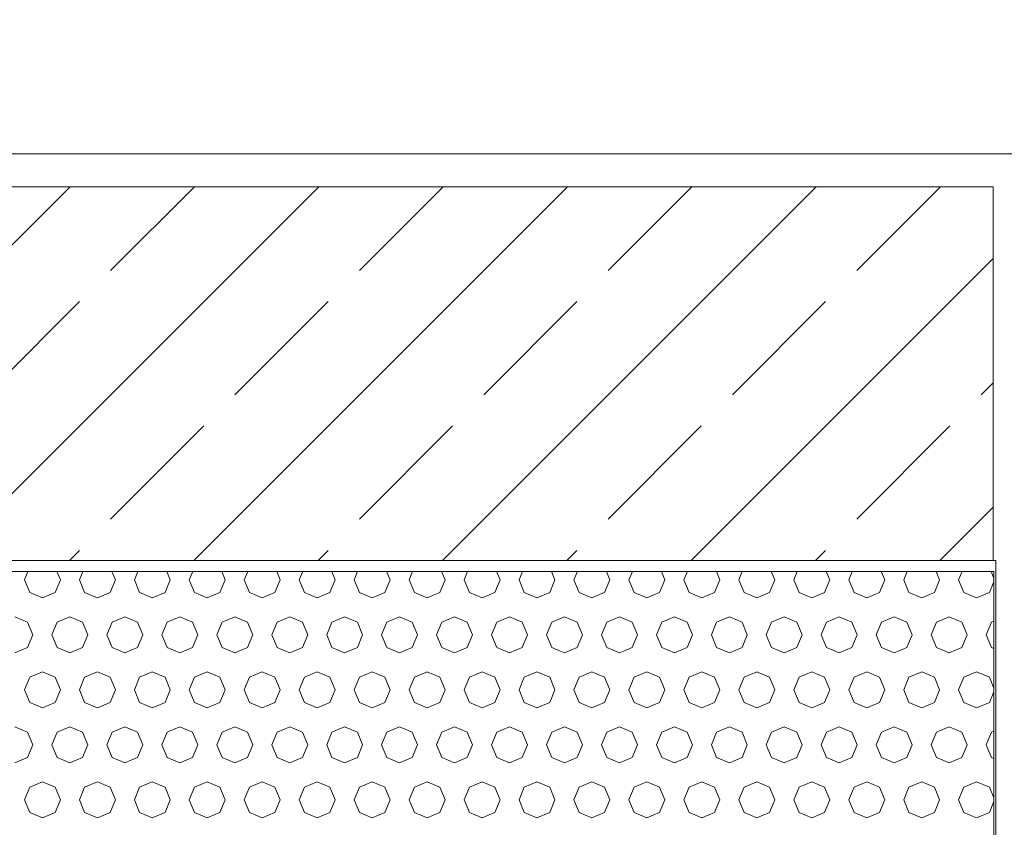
# Model space of a CAD drawing. Header units: millimetres. Extents: x 52659 to 1698020, y -10054 to 104697.
# Tile 230 of 256: x 210414 to 211310, y 10765 to 11500. Entities that reach past the tile are written whole.
import ezdxf

# ---------------------------------------------------------------- set-up
doc = ezdxf.new("R2010")
doc.units = ezdxf.units.MM
doc.header["$MEASUREMENT"] = 0
for name, color, linetype in [('02-04 BRISES SOLEIL FONCEES', 7, 'Continuous'), ('02-04 CASSETTES FONCEES', 7, 'Continuous'), ('02-04 Mur.Construction', 7, 'Continuous'), ('05-02 Cotation 200ème 100ème.Cotations', 7, 'Continuous'), ('Fenêtres ARCHICAD', 7, 'Continuous')]:
    doc.layers.add(name, color=color, linetype=linetype)
doc.styles.add('STYLE_GENERE_3', font='ARIALN.TTF')
doc.dimstyles.new('STYLE_GENERE__1', dxfattribs={"dimtxt": 200, "dimasz": 95, "dimexe": 0.18, "dimexo": 100, "dimgap": 0, "dimtad": 0, "dimlfac": 0.001, "dimzin": 0, "dimdsep": 46, "dimtxsty": 'STYLE_GENERE_3', "dimblk": 'ARROWHEAD_6', "dimblk1": 'ARROWHEAD_6', "dimblk2": 'ARROWHEAD_6', "dimcen": 0.09, "dimclrd": 7, "dimclre": 7, "dimclrt": 7, "dimazin": 0, "dimtfac": 1, "dimtdec": 4, "dimtmove": 2, "dimatfit": 3, "dimfxl": 1, "dimtolj": 1, "dimtzin": 0, "dimarcsym": 0})
doc.dimstyles.new('STYLE_GENERE__2', dxfattribs={"dimtxt": 200, "dimasz": 95, "dimexe": 0.18, "dimexo": 100, "dimgap": 0, "dimtad": 0, "dimlfac": 0.001, "dimzin": 0, "dimdsep": 46, "dimtxsty": 'STYLE_GENERE_3', "dimblk": 'ARROWHEAD_6', "dimblk1": 'ARROWHEAD_6', "dimblk2": 'ARROWHEAD_6', "dimcen": 0.09, "dimclrd": 7, "dimclre": 7, "dimclrt": 7, "dimazin": 0, "dimtfac": 1, "dimtdec": 4, "dimtmove": 0, "dimatfit": 3, "dimfxl": 1, "dimtolj": 1, "dimtzin": 0, "dimarcsym": 0})

# ---------------------------------------------------------------- blocks, each defined once
blk = doc.blocks.new('Élément de coupe_195_1', base_point=(131932.67, 5158.07))
at = {"layer": 'Fenêtres ARCHICAD', "color": 7, "linetype": 'Continuous', "lineweight": 9}
for p, q in [((211300.12, 11008.07), (211302.68, 11008.07)), ((211302.68, 11008.07), (211302.68, 9758.07))]:
    blk.add_line(p, q, dxfattribs=at)
blk = doc.blocks.new('Élément de coupe_235_1', base_point=(131932.67, 5158.07))
at = {"layer": '02-04 Mur.Construction', "color": 7, "linetype": 'Continuous', "lineweight": 9}
blk.add_line((220579, 11378.07), (162692.67, 11378.07), dxfattribs=at)
blk = doc.blocks.new('*X358', base_point=(131932.67, 5158.07))
at = {"layer": '02-04 BRISES SOLEIL FONCEES', "color": 7, "linetype": 'Continuous', "lineweight": 5}
for p, q in [((210421.9, 10998.07), (210418.75, 10990.46)), ((210451.45, 10990.46), (210448.3, 10998.07)), ((210471.9, 10998.07), (210468.75, 10990.46)), ((210501.45, 10990.46), (210498.3, 10998.07)), ((210521.9, 10998.07), (210518.75, 10990.46)), ((210551.45, 10990.46), (210548.3, 10998.07)), ((210571.9, 10998.07), (210568.75, 10990.46)), ((210601.45, 10990.46), (210598.3, 10998.07)), ((210621.9, 10998.07), (210618.75, 10990.46)), ((210651.45, 10990.46), (210648.3, 10998.07)), ((210671.9, 10998.07), (210668.75, 10990.46)), ((210701.45, 10990.46), (210698.3, 10998.07)), ((210721.9, 10998.07), (210718.75, 10990.46)), ((210751.45, 10990.46), (210748.3, 10998.07)), ((210771.9, 10998.07), (210768.75, 10990.46)), ((210801.45, 10990.46), (210798.3, 10998.07)), ((210821.9, 10998.07), (210818.75, 10990.46)), ((210851.45, 10990.46), (210848.3, 10998.07)), ((210871.9, 10998.07), (210868.75, 10990.46)), ((210901.45, 10990.46), (210898.3, 10998.07)), ((210921.9, 10998.07), (210918.75, 10990.46)), ((210951.45, 10990.46), (210948.3, 10998.07)), ((210971.9, 10998.07), (210968.75, 10990.46)), ((211001.45, 10990.46), (210998.3, 10998.07)), ((211021.9, 10998.07), (211018.75, 10990.46)), ((211051.45, 10990.46), (211048.3, 10998.07)), ((211071.9, 10998.07), (211068.75, 10990.46)), ((211101.45, 10990.46), (211098.3, 10998.07)), ((211121.9, 10998.07), (211118.75, 10990.46)), ((211151.45, 10990.46), (211148.3, 10998.07)), ((211171.9, 10998.07), (211168.75, 10990.46)), ((211201.45, 10990.46), (211198.3, 10998.07)), ((211221.9, 10998.07), (211218.75, 10990.46)), ((211251.45, 10990.46), (211248.3, 10998.07)), ((211271.9, 10998.07), (211268.75, 10990.46)), ((211300.76, 10992.13), (211298.3, 10998.07)), ((210418.75, 10990.46), (210423.54, 10978.89)), ((210446.66, 10978.89), (210451.45, 10990.46)), ((210468.75, 10990.46), (210473.54, 10978.89)), ((210496.66, 10978.89), (210501.45, 10990.46)), ((210518.75, 10990.46), (210523.54, 10978.89)), ((210546.66, 10978.89), (210551.45, 10990.46)), ((210568.75, 10990.46), (210573.54, 10978.89)), ((210596.66, 10978.89), (210601.45, 10990.46)), ((210618.75, 10990.46), (210623.54, 10978.89)), ((210646.66, 10978.89), (210651.45, 10990.46)), ((210668.75, 10990.46), (210673.54, 10978.89)), ((210696.66, 10978.89), (210701.45, 10990.46)), ((210718.75, 10990.46), (210723.54, 10978.89)), ((210746.66, 10978.89), (210751.45, 10990.46)), ((210768.75, 10990.46), (210773.54, 10978.89)), ((210796.66, 10978.89), (210801.45, 10990.46)), ((210818.75, 10990.46), (210823.54, 10978.89)), ((210846.66, 10978.89), (210851.45, 10990.46)), ((210868.75, 10990.46), (210873.54, 10978.89)), ((210896.66, 10978.89), (210901.45, 10990.46)), ((210918.75, 10990.46), (210923.54, 10978.89)), ((210946.66, 10978.89), (210951.45, 10990.46)), ((210968.75, 10990.46), (210973.54, 10978.89)), ((210996.66, 10978.89), (211001.45, 10990.46)), ((211018.75, 10990.46), (211023.54, 10978.89)), ((211046.66, 10978.89), (211051.45, 10990.46)), ((211068.75, 10990.46), (211073.54, 10978.89)), ((211096.66, 10978.89), (211101.45, 10990.46)), ((211118.75, 10990.46), (211123.54, 10978.89)), ((211146.66, 10978.89), (211151.45, 10990.46)), ((211168.75, 10990.46), (211173.54, 10978.89)), ((211196.66, 10978.89), (211201.45, 10990.46)), ((211218.75, 10990.46), (211223.54, 10978.89)), ((211246.66, 10978.89), (211251.45, 10990.46)), ((211268.75, 10990.46), (211273.54, 10978.89)), ((211296.66, 10978.89), (211300.76, 10988.78)), ((210423.54, 10978.89), (210435.1, 10974.1)), ((210435.1, 10974.1), (210446.66, 10978.89)), ((210473.54, 10978.89), (210485.1, 10974.1)), ((210485.1, 10974.1), (210496.66, 10978.89)), ((210523.54, 10978.89), (210535.1, 10974.1)), ((210535.1, 10974.1), (210546.66, 10978.89)), ((210573.54, 10978.89), (210585.1, 10974.1)), ((210585.1, 10974.1), (210596.66, 10978.89)), ((210623.54, 10978.89), (210635.1, 10974.1)), ((210635.1, 10974.1), (210646.66, 10978.89)), ((210673.54, 10978.89), (210685.1, 10974.1)), ((210685.1, 10974.1), (210696.66, 10978.89)), ((210723.54, 10978.89), (210735.1, 10974.1)), ((210735.1, 10974.1), (210746.66, 10978.89)), ((210773.54, 10978.89), (210785.1, 10974.1)), ((210785.1, 10974.1), (210796.66, 10978.89)), ((210823.54, 10978.89), (210835.1, 10974.1)), ((210835.1, 10974.1), (210846.66, 10978.89)), ((210873.54, 10978.89), (210885.1, 10974.1)), ((210885.1, 10974.1), (210896.66, 10978.89)), ((210923.54, 10978.89), (210935.1, 10974.1)), ((210935.1, 10974.1), (210946.66, 10978.89)), ((210973.54, 10978.89), (210985.1, 10974.1)), ((210985.1, 10974.1), (210996.66, 10978.89)), ((211023.54, 10978.89), (211035.1, 10974.1)), ((211035.1, 10974.1), (211046.66, 10978.89)), ((211073.54, 10978.89), (211085.1, 10974.1)), ((211085.1, 10974.1), (211096.66, 10978.89)), ((211123.54, 10978.89), (211135.1, 10974.1)), ((211135.1, 10974.1), (211146.66, 10978.89)), ((211173.54, 10978.89), (211185.1, 10974.1)), ((211185.1, 10974.1), (211196.66, 10978.89)), ((211223.54, 10978.89), (211235.1, 10974.1)), ((211235.1, 10974.1), (211246.66, 10978.89)), ((211273.54, 10978.89), (211285.1, 10974.1)), ((211285.1, 10974.1), (211296.66, 10978.89)), ((210421.66, 10952.02), (210410.1, 10956.81)), ((210460.1, 10956.81), (210448.54, 10952.02)), ((210471.66, 10952.02), (210460.1, 10956.81)), ((210510.1, 10956.81), (210498.54, 10952.02)), ((210521.66, 10952.02), (210510.1, 10956.81)), ((210560.1, 10956.81), (210548.54, 10952.02)), ((210571.66, 10952.02), (210560.1, 10956.81)), ((210610.1, 10956.81), (210598.54, 10952.02)), ((210621.66, 10952.02), (210610.1, 10956.81)), ((210660.1, 10956.81), (210648.54, 10952.02)), ((210671.66, 10952.02), (210660.1, 10956.81)), ((210710.1, 10956.81), (210698.54, 10952.02)), ((210721.66, 10952.02), (210710.1, 10956.81)), ((210760.1, 10956.81), (210748.54, 10952.02)), ((210771.66, 10952.02), (210760.1, 10956.81)), ((210810.1, 10956.81), (210798.54, 10952.02)), ((210821.66, 10952.02), (210810.1, 10956.81)), ((210860.1, 10956.81), (210848.54, 10952.02)), ((210871.66, 10952.02), (210860.1, 10956.81)), ((210910.1, 10956.81), (210898.54, 10952.02)), ((210921.66, 10952.02), (210910.1, 10956.81)), ((210960.1, 10956.81), (210948.54, 10952.02)), ((210971.66, 10952.02), (210960.1, 10956.81)), ((211010.1, 10956.81), (210998.54, 10952.02)), ((211021.66, 10952.02), (211010.1, 10956.81)), ((211060.1, 10956.81), (211048.54, 10952.02)), ((211071.66, 10952.02), (211060.1, 10956.81)), ((211110.1, 10956.81), (211098.54, 10952.02)), ((211121.66, 10952.02), (211110.1, 10956.81)), ((211160.1, 10956.81), (211148.54, 10952.02)), ((211171.66, 10952.02), (211160.1, 10956.81)), ((211210.1, 10956.81), (211198.54, 10952.02)), ((211221.66, 10952.02), (211210.1, 10956.81)), ((211260.1, 10956.81), (211248.54, 10952.02)), ((211271.66, 10952.02), (211260.1, 10956.81)), ((210426.45, 10940.46), (210421.66, 10952.02)), ((210448.54, 10952.02), (210443.75, 10940.46)), ((210476.45, 10940.46), (210471.66, 10952.02)), ((210498.54, 10952.02), (210493.75, 10940.46)), ((210526.45, 10940.46), (210521.66, 10952.02)), ((210548.54, 10952.02), (210543.75, 10940.46)), ((210576.45, 10940.46), (210571.66, 10952.02)), ((210598.54, 10952.02), (210593.75, 10940.46)), ((210626.45, 10940.46), (210621.66, 10952.02)), ((210648.54, 10952.02), (210643.75, 10940.46)), ((210676.45, 10940.46), (210671.66, 10952.02)), ((210698.54, 10952.02), (210693.75, 10940.46)), ((210726.45, 10940.46), (210721.66, 10952.02)), ((210748.54, 10952.02), (210743.75, 10940.46)), ((210776.45, 10940.46), (210771.66, 10952.02)), ((210798.54, 10952.02), (210793.75, 10940.46)), ((210826.45, 10940.46), (210821.66, 10952.02)), ((210848.54, 10952.02), (210843.75, 10940.46)), ((210876.45, 10940.46), (210871.66, 10952.02)), ((210898.54, 10952.02), (210893.75, 10940.46)), ((210926.45, 10940.46), (210921.66, 10952.02)), ((210948.54, 10952.02), (210943.75, 10940.46)), ((210976.45, 10940.46), (210971.66, 10952.02)), ((210998.54, 10952.02), (210993.75, 10940.46)), ((211026.45, 10940.46), (211021.66, 10952.02)), ((211048.54, 10952.02), (211043.75, 10940.46)), ((211076.45, 10940.46), (211071.66, 10952.02)), ((211098.54, 10952.02), (211093.75, 10940.46)), ((211126.45, 10940.46), (211121.66, 10952.02)), ((211148.54, 10952.02), (211143.75, 10940.46)), ((211176.45, 10940.46), (211171.66, 10952.02)), ((211198.54, 10952.02), (211193.75, 10940.46)), ((211226.45, 10940.46), (211221.66, 10952.02)), ((211248.54, 10952.02), (211243.75, 10940.46)), ((211276.45, 10940.46), (211271.66, 10952.02)), ((211298.54, 10952.02), (211293.75, 10940.46)), ((211300.76, 10952.94), (211298.54, 10952.02)), ((210421.66, 10928.89), (210426.45, 10940.46)), ((210443.75, 10940.46), (210448.54, 10928.89)), ((210471.66, 10928.89), (210476.45, 10940.46)), ((210493.75, 10940.46), (210498.54, 10928.89)), ((210521.66, 10928.89), (210526.45, 10940.46)), ((210543.75, 10940.46), (210548.54, 10928.89)), ((210571.66, 10928.89), (210576.45, 10940.46)), ((210593.75, 10940.46), (210598.54, 10928.89)), ((210621.66, 10928.89), (210626.45, 10940.46)), ((210643.75, 10940.46), (210648.54, 10928.89)), ((210671.66, 10928.89), (210676.45, 10940.46)), ((210693.75, 10940.46), (210698.54, 10928.89)), ((210721.66, 10928.89), (210726.45, 10940.46)), ((210743.75, 10940.46), (210748.54, 10928.89)), ((210771.66, 10928.89), (210776.45, 10940.46)), ((210793.75, 10940.46), (210798.54, 10928.89)), ((210821.66, 10928.89), (210826.45, 10940.46)), ((210843.75, 10940.46), (210848.54, 10928.89)), ((210871.66, 10928.89), (210876.45, 10940.46)), ((210893.75, 10940.46), (210898.54, 10928.89)), ((210921.66, 10928.89), (210926.45, 10940.46)), ((210943.75, 10940.46), (210948.54, 10928.89)), ((210971.66, 10928.89), (210976.45, 10940.46)), ((210993.75, 10940.46), (210998.54, 10928.89)), ((211021.66, 10928.89), (211026.45, 10940.46)), ((211043.75, 10940.46), (211048.54, 10928.89)), ((211071.66, 10928.89), (211076.45, 10940.46)), ((211093.75, 10940.46), (211098.54, 10928.89)), ((211121.66, 10928.89), (211126.45, 10940.46)), ((211143.75, 10940.46), (211148.54, 10928.89)), ((211171.66, 10928.89), (211176.45, 10940.46)), ((211193.75, 10940.46), (211198.54, 10928.89)), ((211221.66, 10928.89), (211226.45, 10940.46)), ((211243.75, 10940.46), (211248.54, 10928.89)), ((211271.66, 10928.89), (211276.45, 10940.46)), ((211293.75, 10940.46), (211298.54, 10928.89)), ((210410.1, 10924.1), (210421.66, 10928.89)), ((210448.54, 10928.89), (210460.1, 10924.1)), ((210460.1, 10924.1), (210471.66, 10928.89)), ((210498.54, 10928.89), (210510.1, 10924.1)), ((210510.1, 10924.1), (210521.66, 10928.89)), ((210548.54, 10928.89), (210560.1, 10924.1)), ((210560.1, 10924.1), (210571.66, 10928.89)), ((210598.54, 10928.89), (210610.1, 10924.1)), ((210610.1, 10924.1), (210621.66, 10928.89)), ((210648.54, 10928.89), (210660.1, 10924.1)), ((210660.1, 10924.1), (210671.66, 10928.89)), ((210698.54, 10928.89), (210710.1, 10924.1)), ((210710.1, 10924.1), (210721.66, 10928.89)), ((210748.54, 10928.89), (210760.1, 10924.1)), ((210760.1, 10924.1), (210771.66, 10928.89)), ((210798.54, 10928.89), (210810.1, 10924.1)), ((210810.1, 10924.1), (210821.66, 10928.89)), ((210848.54, 10928.89), (210860.1, 10924.1)), ((210860.1, 10924.1), (210871.66, 10928.89)), ((210898.54, 10928.89), (210910.1, 10924.1)), ((210910.1, 10924.1), (210921.66, 10928.89)), ((210948.54, 10928.89), (210960.1, 10924.1)), ((210960.1, 10924.1), (210971.66, 10928.89)), ((210998.54, 10928.89), (211010.1, 10924.1)), ((211010.1, 10924.1), (211021.66, 10928.89)), ((211048.54, 10928.89), (211060.1, 10924.1)), ((211060.1, 10924.1), (211071.66, 10928.89)), ((211098.54, 10928.89), (211110.1, 10924.1)), ((211110.1, 10924.1), (211121.66, 10928.89)), ((211148.54, 10928.89), (211160.1, 10924.1)), ((211160.1, 10924.1), (211171.66, 10928.89)), ((211198.54, 10928.89), (211210.1, 10924.1)), ((211210.1, 10924.1), (211221.66, 10928.89)), ((211248.54, 10928.89), (211260.1, 10924.1)), ((211260.1, 10924.1), (211271.66, 10928.89)), ((211298.54, 10928.89), (211300.76, 10927.97)), ((210435.1, 10906.81), (210423.54, 10902.02)), ((210446.66, 10902.02), (210435.1, 10906.81)), ((210485.1, 10906.81), (210473.54, 10902.02)), ((210496.66, 10902.02), (210485.1, 10906.81)), ((210535.1, 10906.81), (210523.54, 10902.02)), ((210546.66, 10902.02), (210535.1, 10906.81)), ((210585.1, 10906.81), (210573.54, 10902.02)), ((210596.66, 10902.02), (210585.1, 10906.81)), ((210635.1, 10906.81), (210623.54, 10902.02)), ((210646.66, 10902.02), (210635.1, 10906.81)), ((210685.1, 10906.81), (210673.54, 10902.02)), ((210696.66, 10902.02), (210685.1, 10906.81)), ((210735.1, 10906.81), (210723.54, 10902.02)), ((210746.66, 10902.02), (210735.1, 10906.81)), ((210785.1, 10906.81), (210773.54, 10902.02)), ((210796.66, 10902.02), (210785.1, 10906.81)), ((210835.1, 10906.81), (210823.54, 10902.02)), ((210846.66, 10902.02), (210835.1, 10906.81)), ((210885.1, 10906.81), (210873.54, 10902.02)), ((210896.66, 10902.02), (210885.1, 10906.81)), ((210935.1, 10906.81), (210923.54, 10902.02)), ((210946.66, 10902.02), (210935.1, 10906.81)), ((210985.1, 10906.81), (210973.54, 10902.02)), ((210996.66, 10902.02), (210985.1, 10906.81)), ((211035.1, 10906.81), (211023.54, 10902.02)), ((211046.66, 10902.02), (211035.1, 10906.81)), ((211085.1, 10906.81), (211073.54, 10902.02)), ((211096.66, 10902.02), (211085.1, 10906.81)), ((211135.1, 10906.81), (211123.54, 10902.02)), ((211146.66, 10902.02), (211135.1, 10906.81)), ((211185.1, 10906.81), (211173.54, 10902.02)), ((211196.66, 10902.02), (211185.1, 10906.81)), ((211235.1, 10906.81), (211223.54, 10902.02)), ((211246.66, 10902.02), (211235.1, 10906.81)), ((211285.1, 10906.81), (211273.54, 10902.02)), ((211296.66, 10902.02), (211285.1, 10906.81)), ((210423.54, 10902.02), (210418.75, 10890.46)), ((210451.45, 10890.46), (210446.66, 10902.02)), ((210473.54, 10902.02), (210468.75, 10890.46)), ((210501.45, 10890.46), (210496.66, 10902.02)), ((210523.54, 10902.02), (210518.75, 10890.46)), ((210551.45, 10890.46), (210546.66, 10902.02)), ((210573.54, 10902.02), (210568.75, 10890.46)), ((210601.45, 10890.46), (210596.66, 10902.02)), ((210623.54, 10902.02), (210618.75, 10890.46)), ((210651.45, 10890.46), (210646.66, 10902.02)), ((210673.54, 10902.02), (210668.75, 10890.46)), ((210701.45, 10890.46), (210696.66, 10902.02)), ((210723.54, 10902.02), (210718.75, 10890.46)), ((210751.45, 10890.46), (210746.66, 10902.02)), ((210773.54, 10902.02), (210768.75, 10890.46)), ((210801.45, 10890.46), (210796.66, 10902.02)), ((210823.54, 10902.02), (210818.75, 10890.46)), ((210851.45, 10890.46), (210846.66, 10902.02)), ((210873.54, 10902.02), (210868.75, 10890.46)), ((210901.45, 10890.46), (210896.66, 10902.02)), ((210923.54, 10902.02), (210918.75, 10890.46)), ((210951.45, 10890.46), (210946.66, 10902.02)), ((210973.54, 10902.02), (210968.75, 10890.46)), ((211001.45, 10890.46), (210996.66, 10902.02)), ((211023.54, 10902.02), (211018.75, 10890.46)), ((211051.45, 10890.46), (211046.66, 10902.02)), ((211073.54, 10902.02), (211068.75, 10890.46)), ((211101.45, 10890.46), (211096.66, 10902.02)), ((211123.54, 10902.02), (211118.75, 10890.46)), ((211151.45, 10890.46), (211146.66, 10902.02)), ((211173.54, 10902.02), (211168.75, 10890.46)), ((211201.45, 10890.46), (211196.66, 10902.02)), ((211223.54, 10902.02), (211218.75, 10890.46)), ((211251.45, 10890.46), (211246.66, 10902.02)), ((211273.54, 10902.02), (211268.75, 10890.46)), ((211300.76, 10892.13), (211296.66, 10902.02)), ((210418.75, 10890.46), (210423.54, 10878.89)), ((210446.66, 10878.89), (210451.45, 10890.46)), ((210468.75, 10890.46), (210473.54, 10878.89)), ((210496.66, 10878.89), (210501.45, 10890.46)), ((210518.75, 10890.46), (210523.54, 10878.89)), ((210546.66, 10878.89), (210551.45, 10890.46)), ((210568.75, 10890.46), (210573.54, 10878.89)), ((210596.66, 10878.89), (210601.45, 10890.46)), ((210618.75, 10890.46), (210623.54, 10878.89)), ((210646.66, 10878.89), (210651.45, 10890.46)), ((210668.75, 10890.46), (210673.54, 10878.89)), ((210696.66, 10878.89), (210701.45, 10890.46)), ((210718.75, 10890.46), (210723.54, 10878.89)), ((210746.66, 10878.89), (210751.45, 10890.46)), ((210768.75, 10890.46), (210773.54, 10878.89)), ((210796.66, 10878.89), (210801.45, 10890.46)), ((210818.75, 10890.46), (210823.54, 10878.89)), ((210846.66, 10878.89), (210851.45, 10890.46)), ((210868.75, 10890.46), (210873.54, 10878.89)), ((210896.66, 10878.89), (210901.45, 10890.46)), ((210918.75, 10890.46), (210923.54, 10878.89)), ((210946.66, 10878.89), (210951.45, 10890.46)), ((210968.75, 10890.46), (210973.54, 10878.89)), ((210996.66, 10878.89), (211001.45, 10890.46)), ((211018.75, 10890.46), (211023.54, 10878.89)), ((211046.66, 10878.89), (211051.45, 10890.46)), ((211068.75, 10890.46), (211073.54, 10878.89)), ((211096.66, 10878.89), (211101.45, 10890.46)), ((211118.75, 10890.46), (211123.54, 10878.89)), ((211146.66, 10878.89), (211151.45, 10890.46)), ((211168.75, 10890.46), (211173.54, 10878.89)), ((211196.66, 10878.89), (211201.45, 10890.46)), ((211218.75, 10890.46), (211223.54, 10878.89)), ((211246.66, 10878.89), (211251.45, 10890.46)), ((211268.75, 10890.46), (211273.54, 10878.89)), ((211296.66, 10878.89), (211300.76, 10888.78)), ((210423.54, 10878.89), (210435.1, 10874.1)), ((210435.1, 10874.1), (210446.66, 10878.89)), ((210473.54, 10878.89), (210485.1, 10874.1)), ((210485.1, 10874.1), (210496.66, 10878.89)), ((210523.54, 10878.89), (210535.1, 10874.1)), ((210535.1, 10874.1), (210546.66, 10878.89)), ((210573.54, 10878.89), (210585.1, 10874.1)), ((210585.1, 10874.1), (210596.66, 10878.89)), ((210623.54, 10878.89), (210635.1, 10874.1)), ((210635.1, 10874.1), (210646.66, 10878.89)), ((210673.54, 10878.89), (210685.1, 10874.1)), ((210685.1, 10874.1), (210696.66, 10878.89)), ((210723.54, 10878.89), (210735.1, 10874.1)), ((210735.1, 10874.1), (210746.66, 10878.89)), ((210773.54, 10878.89), (210785.1, 10874.1)), ((210785.1, 10874.1), (210796.66, 10878.89)), ((210823.54, 10878.89), (210835.1, 10874.1)), ((210835.1, 10874.1), (210846.66, 10878.89)), ((210873.54, 10878.89), (210885.1, 10874.1)), ((210885.1, 10874.1), (210896.66, 10878.89)), ((210923.54, 10878.89), (210935.1, 10874.1)), ((210935.1, 10874.1), (210946.66, 10878.89)), ((210973.54, 10878.89), (210985.1, 10874.1)), ((210985.1, 10874.1), (210996.66, 10878.89)), ((211023.54, 10878.89), (211035.1, 10874.1)), ((211035.1, 10874.1), (211046.66, 10878.89)), ((211073.54, 10878.89), (211085.1, 10874.1)), ((211085.1, 10874.1), (211096.66, 10878.89)), ((211123.54, 10878.89), (211135.1, 10874.1)), ((211135.1, 10874.1), (211146.66, 10878.89)), ((211173.54, 10878.89), (211185.1, 10874.1)), ((211185.1, 10874.1), (211196.66, 10878.89)), ((211223.54, 10878.89), (211235.1, 10874.1)), ((211235.1, 10874.1), (211246.66, 10878.89)), ((211273.54, 10878.89), (211285.1, 10874.1)), ((211285.1, 10874.1), (211296.66, 10878.89)), ((210421.66, 10852.02), (210410.1, 10856.81)), ((210426.45, 10840.46), (210421.66, 10852.02)), ((210448.54, 10852.02), (210443.75, 10840.46)), ((210460.1, 10856.81), (210448.54, 10852.02)), ((210471.66, 10852.02), (210460.1, 10856.81)), ((210476.45, 10840.46), (210471.66, 10852.02)), ((210498.54, 10852.02), (210493.75, 10840.46)), ((210510.1, 10856.81), (210498.54, 10852.02)), ((210521.66, 10852.02), (210510.1, 10856.81)), ((210526.45, 10840.46), (210521.66, 10852.02)), ((210548.54, 10852.02), (210543.75, 10840.46)), ((210560.1, 10856.81), (210548.54, 10852.02)), ((210571.66, 10852.02), (210560.1, 10856.81)), ((210576.45, 10840.46), (210571.66, 10852.02)), ((210598.54, 10852.02), (210593.75, 10840.46)), ((210610.1, 10856.81), (210598.54, 10852.02)), ((210621.66, 10852.02), (210610.1, 10856.81)), ((210626.45, 10840.46), (210621.66, 10852.02)), ((210648.54, 10852.02), (210643.75, 10840.46)), ((210660.1, 10856.81), (210648.54, 10852.02)), ((210671.66, 10852.02), (210660.1, 10856.81)), ((210676.45, 10840.46), (210671.66, 10852.02)), ((210698.54, 10852.02), (210693.75, 10840.46)), ((210710.1, 10856.81), (210698.54, 10852.02)), ((210721.66, 10852.02), (210710.1, 10856.81)), ((210726.45, 10840.46), (210721.66, 10852.02)), ((210748.54, 10852.02), (210743.75, 10840.46)), ((210760.1, 10856.81), (210748.54, 10852.02)), ((210771.66, 10852.02), (210760.1, 10856.81)), ((210776.45, 10840.46), (210771.66, 10852.02)), ((210798.54, 10852.02), (210793.75, 10840.46)), ((210810.1, 10856.81), (210798.54, 10852.02)), ((210821.66, 10852.02), (210810.1, 10856.81)), ((210826.45, 10840.46), (210821.66, 10852.02)), ((210848.54, 10852.02), (210843.75, 10840.46)), ((210860.1, 10856.81), (210848.54, 10852.02)), ((210871.66, 10852.02), (210860.1, 10856.81)), ((210876.45, 10840.46), (210871.66, 10852.02)), ((210898.54, 10852.02), (210893.75, 10840.46)), ((210910.1, 10856.81), (210898.54, 10852.02)), ((210921.66, 10852.02), (210910.1, 10856.81)), ((210926.45, 10840.46), (210921.66, 10852.02)), ((210948.54, 10852.02), (210943.75, 10840.46)), ((210960.1, 10856.81), (210948.54, 10852.02)), ((210971.66, 10852.02), (210960.1, 10856.81)), ((210976.45, 10840.46), (210971.66, 10852.02)), ((210998.54, 10852.02), (210993.75, 10840.46)), ((211010.1, 10856.81), (210998.54, 10852.02)), ((211021.66, 10852.02), (211010.1, 10856.81)), ((211026.45, 10840.46), (211021.66, 10852.02)), ((211048.54, 10852.02), (211043.75, 10840.46)), ((211060.1, 10856.81), (211048.54, 10852.02)), ((211071.66, 10852.02), (211060.1, 10856.81)), ((211076.45, 10840.46), (211071.66, 10852.02)), ((211098.54, 10852.02), (211093.75, 10840.46)), ((211110.1, 10856.81), (211098.54, 10852.02)), ((211121.66, 10852.02), (211110.1, 10856.81)), ((211126.45, 10840.46), (211121.66, 10852.02)), ((211148.54, 10852.02), (211143.75, 10840.46)), ((211160.1, 10856.81), (211148.54, 10852.02)), ((211171.66, 10852.02), (211160.1, 10856.81)), ((211176.45, 10840.46), (211171.66, 10852.02)), ((211198.54, 10852.02), (211193.75, 10840.46)), ((211210.1, 10856.81), (211198.54, 10852.02)), ((211221.66, 10852.02), (211210.1, 10856.81)), ((211226.45, 10840.46), (211221.66, 10852.02)), ((211248.54, 10852.02), (211243.75, 10840.46)), ((211260.1, 10856.81), (211248.54, 10852.02)), ((211271.66, 10852.02), (211260.1, 10856.81)), ((211276.45, 10840.46), (211271.66, 10852.02)), ((211298.54, 10852.02), (211293.75, 10840.46)), ((211300.76, 10852.94), (211298.54, 10852.02)), ((210421.66, 10828.89), (210426.45, 10840.46)), ((210443.75, 10840.46), (210448.54, 10828.89)), ((210471.66, 10828.89), (210476.45, 10840.46)), ((210493.75, 10840.46), (210498.54, 10828.89)), ((210521.66, 10828.89), (210526.45, 10840.46)), ((210543.75, 10840.46), (210548.54, 10828.89)), ((210571.66, 10828.89), (210576.45, 10840.46)), ((210593.75, 10840.46), (210598.54, 10828.89)), ((210621.66, 10828.89), (210626.45, 10840.46)), ((210643.75, 10840.46), (210648.54, 10828.89)), ((210671.66, 10828.89), (210676.45, 10840.46)), ((210693.75, 10840.46), (210698.54, 10828.89)), ((210721.66, 10828.89), (210726.45, 10840.46)), ((210743.75, 10840.46), (210748.54, 10828.89)), ((210771.66, 10828.89), (210776.45, 10840.46)), ((210793.75, 10840.46), (210798.54, 10828.89)), ((210821.66, 10828.89), (210826.45, 10840.46)), ((210843.75, 10840.46), (210848.54, 10828.89)), ((210871.66, 10828.89), (210876.45, 10840.46)), ((210893.75, 10840.46), (210898.54, 10828.89)), ((210921.66, 10828.89), (210926.45, 10840.46)), ((210943.75, 10840.46), (210948.54, 10828.89)), ((210971.66, 10828.89), (210976.45, 10840.46)), ((210993.75, 10840.46), (210998.54, 10828.89)), ((211021.66, 10828.89), (211026.45, 10840.46)), ((211043.75, 10840.46), (211048.54, 10828.89)), ((211071.66, 10828.89), (211076.45, 10840.46)), ((211093.75, 10840.46), (211098.54, 10828.89)), ((211121.66, 10828.89), (211126.45, 10840.46)), ((211143.75, 10840.46), (211148.54, 10828.89)), ((211171.66, 10828.89), (211176.45, 10840.46)), ((211193.75, 10840.46), (211198.54, 10828.89)), ((211221.66, 10828.89), (211226.45, 10840.46)), ((211243.75, 10840.46), (211248.54, 10828.89)), ((211271.66, 10828.89), (211276.45, 10840.46)), ((211293.75, 10840.46), (211298.54, 10828.89)), ((210410.1, 10824.1), (210421.66, 10828.89)), ((210448.54, 10828.89), (210460.1, 10824.1)), ((210460.1, 10824.1), (210471.66, 10828.89)), ((210498.54, 10828.89), (210510.1, 10824.1)), ((210510.1, 10824.1), (210521.66, 10828.89)), ((210548.54, 10828.89), (210560.1, 10824.1)), ((210560.1, 10824.1), (210571.66, 10828.89)), ((210598.54, 10828.89), (210610.1, 10824.1)), ((210610.1, 10824.1), (210621.66, 10828.89)), ((210648.54, 10828.89), (210660.1, 10824.1)), ((210660.1, 10824.1), (210671.66, 10828.89)), ((210698.54, 10828.89), (210710.1, 10824.1)), ((210710.1, 10824.1), (210721.66, 10828.89)), ((210748.54, 10828.89), (210760.1, 10824.1)), ((210760.1, 10824.1), (210771.66, 10828.89)), ((210798.54, 10828.89), (210810.1, 10824.1)), ((210810.1, 10824.1), (210821.66, 10828.89)), ((210848.54, 10828.89), (210860.1, 10824.1)), ((210860.1, 10824.1), (210871.66, 10828.89)), ((210898.54, 10828.89), (210910.1, 10824.1)), ((210910.1, 10824.1), (210921.66, 10828.89)), ((210948.54, 10828.89), (210960.1, 10824.1)), ((210960.1, 10824.1), (210971.66, 10828.89)), ((210998.54, 10828.89), (211010.1, 10824.1)), ((211010.1, 10824.1), (211021.66, 10828.89)), ((211048.54, 10828.89), (211060.1, 10824.1)), ((211060.1, 10824.1), (211071.66, 10828.89)), ((211098.54, 10828.89), (211110.1, 10824.1)), ((211110.1, 10824.1), (211121.66, 10828.89)), ((211148.54, 10828.89), (211160.1, 10824.1)), ((211160.1, 10824.1), (211171.66, 10828.89)), ((211198.54, 10828.89), (211210.1, 10824.1)), ((211210.1, 10824.1), (211221.66, 10828.89)), ((211248.54, 10828.89), (211260.1, 10824.1)), ((211260.1, 10824.1), (211271.66, 10828.89)), ((211298.54, 10828.89), (211300.76, 10827.97)), ((210435.1, 10806.81), (210423.54, 10802.02)), ((210446.66, 10802.02), (210435.1, 10806.81)), ((210485.1, 10806.81), (210473.54, 10802.02)), ((210496.66, 10802.02), (210485.1, 10806.81)), ((210535.1, 10806.81), (210523.54, 10802.02)), ((210546.66, 10802.02), (210535.1, 10806.81)), ((210585.1, 10806.81), (210573.54, 10802.02)), ((210596.66, 10802.02), (210585.1, 10806.81)), ((210635.1, 10806.81), (210623.54, 10802.02)), ((210646.66, 10802.02), (210635.1, 10806.81)), ((210685.1, 10806.81), (210673.54, 10802.02)), ((210696.66, 10802.02), (210685.1, 10806.81)), ((210735.1, 10806.81), (210723.54, 10802.02)), ((210746.66, 10802.02), (210735.1, 10806.81)), ((210785.1, 10806.81), (210773.54, 10802.02)), ((210796.66, 10802.02), (210785.1, 10806.81)), ((210835.1, 10806.81), (210823.54, 10802.02)), ((210846.66, 10802.02), (210835.1, 10806.81)), ((210885.1, 10806.81), (210873.54, 10802.02)), ((210896.66, 10802.02), (210885.1, 10806.81)), ((210935.1, 10806.81), (210923.54, 10802.02)), ((210946.66, 10802.02), (210935.1, 10806.81)), ((210985.1, 10806.81), (210973.54, 10802.02)), ((210996.66, 10802.02), (210985.1, 10806.81)), ((211035.1, 10806.81), (211023.54, 10802.02)), ((211046.66, 10802.02), (211035.1, 10806.81)), ((211085.1, 10806.81), (211073.54, 10802.02)), ((211096.66, 10802.02), (211085.1, 10806.81)), ((211135.1, 10806.81), (211123.54, 10802.02)), ((211146.66, 10802.02), (211135.1, 10806.81)), ((211185.1, 10806.81), (211173.54, 10802.02)), ((211196.66, 10802.02), (211185.1, 10806.81)), ((211235.1, 10806.81), (211223.54, 10802.02)), ((211246.66, 10802.02), (211235.1, 10806.81)), ((211285.1, 10806.81), (211273.54, 10802.02)), ((211296.66, 10802.02), (211285.1, 10806.81)), ((210423.54, 10802.02), (210418.75, 10790.46)), ((210451.45, 10790.46), (210446.66, 10802.02)), ((210473.54, 10802.02), (210468.75, 10790.46)), ((210501.45, 10790.46), (210496.66, 10802.02)), ((210523.54, 10802.02), (210518.75, 10790.46)), ((210551.45, 10790.46), (210546.66, 10802.02)), ((210573.54, 10802.02), (210568.75, 10790.46)), ((210601.45, 10790.46), (210596.66, 10802.02)), ((210623.54, 10802.02), (210618.75, 10790.46)), ((210651.45, 10790.46), (210646.66, 10802.02)), ((210673.54, 10802.02), (210668.75, 10790.46)), ((210701.45, 10790.46), (210696.66, 10802.02)), ((210723.54, 10802.02), (210718.75, 10790.46)), ((210751.45, 10790.46), (210746.66, 10802.02)), ((210773.54, 10802.02), (210768.75, 10790.46)), ((210801.45, 10790.46), (210796.66, 10802.02)), ((210823.54, 10802.02), (210818.75, 10790.46)), ((210851.45, 10790.46), (210846.66, 10802.02)), ((210873.54, 10802.02), (210868.75, 10790.46)), ((210901.45, 10790.46), (210896.66, 10802.02)), ((210923.54, 10802.02), (210918.75, 10790.46)), ((210951.45, 10790.46), (210946.66, 10802.02)), ((210973.54, 10802.02), (210968.75, 10790.46)), ((211001.45, 10790.46), (210996.66, 10802.02)), ((211023.54, 10802.02), (211018.75, 10790.46)), ((211051.45, 10790.46), (211046.66, 10802.02)), ((211073.54, 10802.02), (211068.75, 10790.46)), ((211101.45, 10790.46), (211096.66, 10802.02)), ((211123.54, 10802.02), (211118.75, 10790.46)), ((211151.45, 10790.46), (211146.66, 10802.02)), ((211173.54, 10802.02), (211168.75, 10790.46)), ((211201.45, 10790.46), (211196.66, 10802.02)), ((211223.54, 10802.02), (211218.75, 10790.46)), ((211251.45, 10790.46), (211246.66, 10802.02)), ((211273.54, 10802.02), (211268.75, 10790.46)), ((211300.76, 10792.13), (211296.66, 10802.02)), ((210418.75, 10790.46), (210423.54, 10778.89)), ((210446.66, 10778.89), (210451.45, 10790.46)), ((210468.75, 10790.46), (210473.54, 10778.89)), ((210496.66, 10778.89), (210501.45, 10790.46)), ((210518.75, 10790.46), (210523.54, 10778.89)), ((210546.66, 10778.89), (210551.45, 10790.46)), ((210568.75, 10790.46), (210573.54, 10778.89)), ((210596.66, 10778.89), (210601.45, 10790.46)), ((210618.75, 10790.46), (210623.54, 10778.89)), ((210646.66, 10778.89), (210651.45, 10790.46)), ((210668.75, 10790.46), (210673.54, 10778.89)), ((210696.66, 10778.89), (210701.45, 10790.46)), ((210718.75, 10790.46), (210723.54, 10778.89)), ((210746.66, 10778.89), (210751.45, 10790.46)), ((210768.75, 10790.46), (210773.54, 10778.89)), ((210796.66, 10778.89), (210801.45, 10790.46)), ((210818.75, 10790.46), (210823.54, 10778.89)), ((210846.66, 10778.89), (210851.45, 10790.46)), ((210868.75, 10790.46), (210873.54, 10778.89)), ((210896.66, 10778.89), (210901.45, 10790.46)), ((210918.75, 10790.46), (210923.54, 10778.89)), ((210946.66, 10778.89), (210951.45, 10790.46)), ((210968.75, 10790.46), (210973.54, 10778.89)), ((210996.66, 10778.89), (211001.45, 10790.46)), ((211018.75, 10790.46), (211023.54, 10778.89)), ((211046.66, 10778.89), (211051.45, 10790.46)), ((211068.75, 10790.46), (211073.54, 10778.89)), ((211096.66, 10778.89), (211101.45, 10790.46)), ((211118.75, 10790.46), (211123.54, 10778.89)), ((211146.66, 10778.89), (211151.45, 10790.46)), ((211168.75, 10790.46), (211173.54, 10778.89)), ((211196.66, 10778.89), (211201.45, 10790.46)), ((211218.75, 10790.46), (211223.54, 10778.89)), ((211246.66, 10778.89), (211251.45, 10790.46)), ((211268.75, 10790.46), (211273.54, 10778.89)), ((211296.66, 10778.89), (211300.76, 10788.78)), ((210423.54, 10778.89), (210435.1, 10774.1)), ((210435.1, 10774.1), (210446.66, 10778.89)), ((210473.54, 10778.89), (210485.1, 10774.1)), ((210485.1, 10774.1), (210496.66, 10778.89)), ((210523.54, 10778.89), (210535.1, 10774.1)), ((210535.1, 10774.1), (210546.66, 10778.89)), ((210573.54, 10778.89), (210585.1, 10774.1)), ((210585.1, 10774.1), (210596.66, 10778.89)), ((210623.54, 10778.89), (210635.1, 10774.1)), ((210635.1, 10774.1), (210646.66, 10778.89)), ((210673.54, 10778.89), (210685.1, 10774.1)), ((210685.1, 10774.1), (210696.66, 10778.89)), ((210723.54, 10778.89), (210735.1, 10774.1)), ((210735.1, 10774.1), (210746.66, 10778.89)), ((210773.54, 10778.89), (210785.1, 10774.1)), ((210785.1, 10774.1), (210796.66, 10778.89)), ((210823.54, 10778.89), (210835.1, 10774.1)), ((210835.1, 10774.1), (210846.66, 10778.89)), ((210873.54, 10778.89), (210885.1, 10774.1)), ((210885.1, 10774.1), (210896.66, 10778.89)), ((210923.54, 10778.89), (210935.1, 10774.1)), ((210935.1, 10774.1), (210946.66, 10778.89)), ((210973.54, 10778.89), (210985.1, 10774.1)), ((210985.1, 10774.1), (210996.66, 10778.89)), ((211023.54, 10778.89), (211035.1, 10774.1)), ((211035.1, 10774.1), (211046.66, 10778.89)), ((211073.54, 10778.89), (211085.1, 10774.1)), ((211085.1, 10774.1), (211096.66, 10778.89)), ((211123.54, 10778.89), (211135.1, 10774.1)), ((211135.1, 10774.1), (211146.66, 10778.89)), ((211173.54, 10778.89), (211185.1, 10774.1)), ((211185.1, 10774.1), (211196.66, 10778.89)), ((211223.54, 10778.89), (211235.1, 10774.1)), ((211235.1, 10774.1), (211246.66, 10778.89)), ((211273.54, 10778.89), (211285.1, 10774.1)), ((211285.1, 10774.1), (211296.66, 10778.89))]:
    blk.add_line(p, q, dxfattribs=at)
blk = doc.blocks.new('Élément de coupe_328_1', base_point=(131932.67, 5158.07))
at = {"layer": '02-04 BRISES SOLEIL FONCEES', "color": 7, "linetype": 'Continuous', "lineweight": 9}
for p, q in [((211300.76, 10998.07), (209542.68, 10998.07)), ((211300.76, 10598.03), (211300.76, 10998.07))]:
    blk.add_line(p, q, dxfattribs=at)
at = {"layer": '02-04 BRISES SOLEIL FONCEES', "lineweight": 0}
blk.add_blockref('*X358', (131932.67, 5158.07), dxfattribs=at)
blk = doc.blocks.new('Élément de coupe_496_1', base_point=(131932.67, 5158.07))
at = {"layer": '02-04 CASSETTES FONCEES', "color": 7, "linetype": 'Continuous', "lineweight": 9}
for p, q in [((211300.12, 11348.07), (209514.67, 11348.07)), ((210120.21, 11008.07), (210460.21, 11348.07)), ((210346.48, 11008.07), (210686.48, 11348.07)), ((210497.18, 11271.9), (210573.35, 11348.07)), ((210572.76, 11008.07), (210912.76, 11348.07)), ((210723.45, 11271.9), (210799.62, 11348.07)), ((210799.03, 11008.07), (211139.03, 11348.07)), ((210949.72, 11271.9), (211025.9, 11348.07)), ((211176, 11271.9), (211252.17, 11348.07)), ((211300.12, 11008.07), (211300.12, 11348.07)), ((211025.31, 11008.07), (211300.12, 11282.88)), ((210384.04, 11158.76), (210468.89, 11243.62)), ((210610.31, 11158.76), (210695.17, 11243.62)), ((210836.59, 11158.76), (210921.44, 11243.62)), ((211062.86, 11158.76), (211147.71, 11243.62)), ((211289.13, 11158.76), (211300.12, 11169.75)), ((210497.18, 11045.63), (210582.03, 11130.48)), ((210723.45, 11045.63), (210808.3, 11130.48)), ((210949.72, 11045.63), (211034.58, 11130.48)), ((211176, 11045.63), (211260.85, 11130.48)), ((211251.58, 11008.07), (211300.12, 11056.61)), ((210459.62, 11008.07), (210468.89, 11017.34)), ((210685.9, 11008.07), (210695.17, 11017.34)), ((210912.17, 11008.07), (210921.44, 11017.34)), ((211138.44, 11008.07), (211147.71, 11017.34)), ((209514.67, 11008.07), (211300.12, 11008.07))]:
    blk.add_line(p, q, dxfattribs=at)
blk = doc.blocks.new('*D727', base_point=(131932.67, 5158.07))
at = {"layer": '05-02 Cotation 200ème 100ème.Cotations', "color": 7, "linetype": 'Continuous', "lineweight": 25, "transparency": 16777216}
for p, q in [((187874.44, 11412.6), (187974.44, 11312.6)), ((187874.44, 11203.33), (187974.44, 11103.33))]:
    blk.add_line(p, q, dxfattribs=at)
at = {"layer": '05-02 Cotation 200ème 100ème.Cotations', "color": 7, "linetype": 'Continuous', "lineweight": 13, "transparency": 16777216}
for p, q in [((188018.19, 11362.6), (187830.69, 11362.6)), ((187924.44, 11153.33), (187924.44, 11362.6)), ((188018.19, 11153.33), (187830.69, 11153.33))]:
    blk.add_line(p, q, dxfattribs=at)
blk = doc.blocks.new('ARROWHEAD_6')
at = {"color": 0, "linetype": 'Continuous', "lineweight": 0}
for p, q in [((-0.5, -0.5), (0.5, 0.5)), ((0, 0), (-1, 0))]:
    blk.add_line(p, q, dxfattribs=at)
blk = doc.blocks.new('*D728', base_point=(131932.67, 5158.07))
at = {"layer": '05-02 Cotation 200ème 100ème.Cotations', "color": 7, "linetype": 'Continuous', "lineweight": 25, "transparency": 16777216}
for p, q in [((187874.44, 13160.07), (187974.44, 13060.07)), ((187874.44, 11412.6), (187974.44, 11312.6))]:
    blk.add_line(p, q, dxfattribs=at)
at = {"layer": '05-02 Cotation 200ème 100ème.Cotations', "color": 7, "linetype": 'Continuous', "lineweight": 13, "transparency": 16777216}
for p, q in [((188018.19, 13110.07), (187830.69, 13110.07)), ((187924.44, 12485.21), (187924.44, 13110.07)), ((187924.44, 11362.6), (187924.44, 11987.46)), ((188018.19, 11362.6), (187830.69, 11362.6))]:
    blk.add_line(p, q, dxfattribs=at)
at = {"layer": '05-02 Cotation 200ème 100ème.Cotations', "color": 7, "lineweight": 9, "transparency": 16777216, "insert": (188024.44, 12012.33), "char_height": 200, "attachment_point": 7, "rotation": 90, "style": 'STYLE_GENERE_3'}
blk.add_mtext('\\A1;1,75', dxfattribs=at)
blk = doc.blocks.new('*D742', base_point=(131932.67, 5158.07))
at = {"layer": '05-02 Cotation 200ème 100ème.Cotations', "color": 7, "linetype": 'Continuous', "lineweight": 25, "transparency": 16777216}
for p, q in [((165280.71, 11058.07), (165380.71, 10958.07)), ((165280.71, 9772.86), (165380.71, 9672.86))]:
    blk.add_line(p, q, dxfattribs=at)
at = {"layer": '05-02 Cotation 200ème 100ème.Cotations', "color": 7, "linetype": 'Continuous', "lineweight": 13, "transparency": 16777216}
for p, q in [((165424.46, 11008.07), (165236.96, 11008.07)), ((165330.71, 10614.34), (165330.71, 11008.07)), ((165330.71, 9722.86), (165330.71, 10116.59)), ((165424.46, 9722.86), (165236.96, 9722.86))]:
    blk.add_line(p, q, dxfattribs=at)
at = {"layer": '05-02 Cotation 200ème 100ème.Cotations', "color": 7, "lineweight": 9, "transparency": 16777216, "char_height": 200, "attachment_point": 7, "rotation": 90, "style": 'STYLE_GENERE_3'}
for s, insert in [('\\A1;0,35', (165287.85, 10961.33)), ('\\A1;1,29', (165430.71, 10141.47))]:
    blk.add_mtext(s, dxfattribs=dict(at, insert=insert))
blk = doc.blocks.new('*D743', base_point=(131932.67, 5158.07))
at = {"layer": '05-02 Cotation 200ème 100ème.Cotations', "color": 7, "linetype": 'Continuous', "lineweight": 25, "transparency": 16777216}
for p, q in [((165280.71, 11412.6), (165380.71, 11312.6)), ((165280.71, 11058.07), (165380.71, 10958.07))]:
    blk.add_line(p, q, dxfattribs=at)
at = {"layer": '05-02 Cotation 200ème 100ème.Cotations', "color": 7, "linetype": 'Continuous', "lineweight": 13, "transparency": 16777216}
for p, q in [((165424.46, 11362.6), (165236.96, 11362.6)), ((165330.71, 11008.07), (165330.71, 11362.6)), ((165424.46, 11008.07), (165236.96, 11008.07))]:
    blk.add_line(p, q, dxfattribs=at)
blk = doc.blocks.new('*D744', base_point=(131932.67, 5158.07))
at = {"layer": '05-02 Cotation 200ème 100ème.Cotations', "color": 7, "linetype": 'Continuous', "lineweight": 25, "transparency": 16777216}
for p, q in [((165280.71, 14458.07), (165380.71, 14358.07)), ((165280.71, 11412.6), (165380.71, 11312.6))]:
    blk.add_line(p, q, dxfattribs=at)
at = {"layer": '05-02 Cotation 200ème 100ème.Cotations', "color": 7, "linetype": 'Continuous', "lineweight": 13, "transparency": 16777216}
for p, q in [((165424.46, 14408.07), (165236.96, 14408.07)), ((165330.71, 13134.21), (165330.71, 14408.07)), ((165330.71, 11362.6), (165330.71, 12636.46)), ((165424.46, 11362.6), (165236.96, 11362.6))]:
    blk.add_line(p, q, dxfattribs=at)
at = {"layer": '05-02 Cotation 200ème 100ème.Cotations', "color": 7, "lineweight": 9, "transparency": 16777216, "char_height": 200, "attachment_point": 7, "rotation": 90, "style": 'STYLE_GENERE_3'}
for s, insert in [('\\A1;0,40', (165287.85, 14381.77)), ('\\A1;3,05', (165430.71, 12661.33))]:
    blk.add_mtext(s, dxfattribs=dict(at, insert=insert))
blk = doc.blocks.new('*D762', base_point=(131932.67, 5158.07))
at = {"layer": '05-02 Cotation 200ème 100ème.Cotations', "color": 7, "linetype": 'Continuous', "lineweight": 25, "transparency": 16777216}
for p, q in [((135853.9, 11058.07), (135953.9, 10958.07)), ((135853.9, 9772.86), (135953.9, 9672.86))]:
    blk.add_line(p, q, dxfattribs=at)
at = {"layer": '05-02 Cotation 200ème 100ème.Cotations', "color": 7, "linetype": 'Continuous', "lineweight": 13, "transparency": 16777216}
for p, q in [((135997.65, 11008.07), (135810.15, 11008.07)), ((135903.9, 10614.34), (135903.9, 11008.07)), ((135903.9, 9722.86), (135903.9, 10116.59)), ((135997.65, 9722.86), (135810.15, 9722.86))]:
    blk.add_line(p, q, dxfattribs=at)
at = {"layer": '05-02 Cotation 200ème 100ème.Cotations', "color": 7, "lineweight": 9, "transparency": 16777216, "char_height": 200, "attachment_point": 7, "rotation": 90, "style": 'STYLE_GENERE_3'}
for s, insert in [('\\A1;0,35', (135861.04, 10961.33)), ('\\A1;1,29', (136003.9, 10141.47))]:
    blk.add_mtext(s, dxfattribs=dict(at, insert=insert))
blk = doc.blocks.new('*D763', base_point=(131932.67, 5158.07))
at = {"layer": '05-02 Cotation 200ème 100ème.Cotations', "color": 7, "linetype": 'Continuous', "lineweight": 25, "transparency": 16777216}
for p, q in [((135853.9, 11412.6), (135953.9, 11312.6)), ((135853.9, 11058.07), (135953.9, 10958.07))]:
    blk.add_line(p, q, dxfattribs=at)
at = {"layer": '05-02 Cotation 200ème 100ème.Cotations', "color": 7, "linetype": 'Continuous', "lineweight": 13, "transparency": 16777216}
for p, q in [((135997.65, 11362.6), (135810.15, 11362.6)), ((135903.9, 11008.07), (135903.9, 11362.6)), ((135997.65, 11008.07), (135810.15, 11008.07))]:
    blk.add_line(p, q, dxfattribs=at)
blk = doc.blocks.new('*D764', base_point=(131932.67, 5158.07))
at = {"layer": '05-02 Cotation 200ème 100ème.Cotations', "color": 7, "linetype": 'Continuous', "lineweight": 25, "transparency": 16777216}
for p, q in [((135853.9, 14458.07), (135953.9, 14358.07)), ((135853.9, 11412.6), (135953.9, 11312.6))]:
    blk.add_line(p, q, dxfattribs=at)
at = {"layer": '05-02 Cotation 200ème 100ème.Cotations', "color": 7, "linetype": 'Continuous', "lineweight": 13, "transparency": 16777216}
for p, q in [((135997.65, 14408.07), (135810.15, 14408.07)), ((135903.9, 13134.21), (135903.9, 14408.07)), ((135903.9, 11362.6), (135903.9, 12636.46)), ((135997.65, 11362.6), (135810.15, 11362.6))]:
    blk.add_line(p, q, dxfattribs=at)
at = {"layer": '05-02 Cotation 200ème 100ème.Cotations', "color": 7, "lineweight": 9, "transparency": 16777216, "char_height": 200, "attachment_point": 7, "rotation": 90, "style": 'STYLE_GENERE_3'}
for s, insert in [('\\A1;0,40', (135861.04, 14381.77)), ('\\A1;3,05', (136003.9, 12661.33))]:
    blk.add_mtext(s, dxfattribs=dict(at, insert=insert))

msp = doc.modelspace()

# ---------------------------------------------------------------- block references
at = {"layer": '02-04 BRISES SOLEIL FONCEES', "lineweight": 0}
msp.add_blockref('Élément de coupe_328_1', (131932.668, 5158.072), dxfattribs=at)
at = {"layer": '02-04 CASSETTES FONCEES', "lineweight": 0}
msp.add_blockref('Élément de coupe_496_1', (131932.668, 5158.072), dxfattribs=at)
at = {"layer": '02-04 Mur.Construction', "lineweight": 0}
msp.add_blockref('Élément de coupe_235_1', (131932.668, 5158.072), dxfattribs=at)
at = {"layer": 'Fenêtres ARCHICAD', "lineweight": 0}
msp.add_blockref('Élément de coupe_195_1', (131932.668, 5158.072), dxfattribs=at)

# ---------------------------------------------------------------- dimensions: what is measured, and where the dimension line sits
at = {"layer": '05-02 Cotation 200ème 100ème.Cotations', "color": 7, "linetype": 'Continuous', "lineweight": 13}
for base, p1, p2, dimstyle, picture, middle in [((135903.901, 14408.072), (220897.887, 11362.595), (220602.668, 14408.072), 'STYLE_GENERE__2', '*D764', (135903.901, 12921.098)), ((165330.708, 14408.072), (220897.887, 11362.595), (220602.668, 14408.072), 'STYLE_GENERE__2', '*D744', (165330.708, 12921.098)), ((187924.443, 13110.072), (220897.887, 11362.595), (187327.961, 13110.072), 'STYLE_GENERE__2', '*D728', (187924.443, 12272.098)), ((135903.901, 11008.072), (221690.249, 9722.862), (220602.668, 11008.072), 'STYLE_GENERE__2', '*D762', (135903.901, 10401.231)), ((165330.708, 11008.072), (221690.249, 9722.862), (220602.668, 11008.072), 'STYLE_GENERE__2', '*D742', (165330.708, 10401.231)), ((135903.901, 11362.595), (220602.668, 11008.072), (220897.887, 11362.595), 'STYLE_GENERE__1', '*D763', (135761.044, 11221.098)), ((165330.708, 11362.595), (220602.668, 11008.072), (220897.887, 11362.595), 'STYLE_GENERE__1', '*D743', (165187.851, 11221.098)), ((187924.443, 11362.595), (187924.443, 11153.327), (220897.887, 11362.595), 'STYLE_GENERE__1', '*D727', (187781.586, 11142.267))]:
    dim = msp.add_linear_dim(base=base, p1=p1, p2=p2, angle=90, dimstyle=dimstyle, dxfattribs=at)
    dim.commit()
    dim.dimension.update_dxf_attribs({"geometry": picture, "text_midpoint": middle, "dimtype": 160, "text_rotation": 90})

doc.saveas('drawing.dxf')
